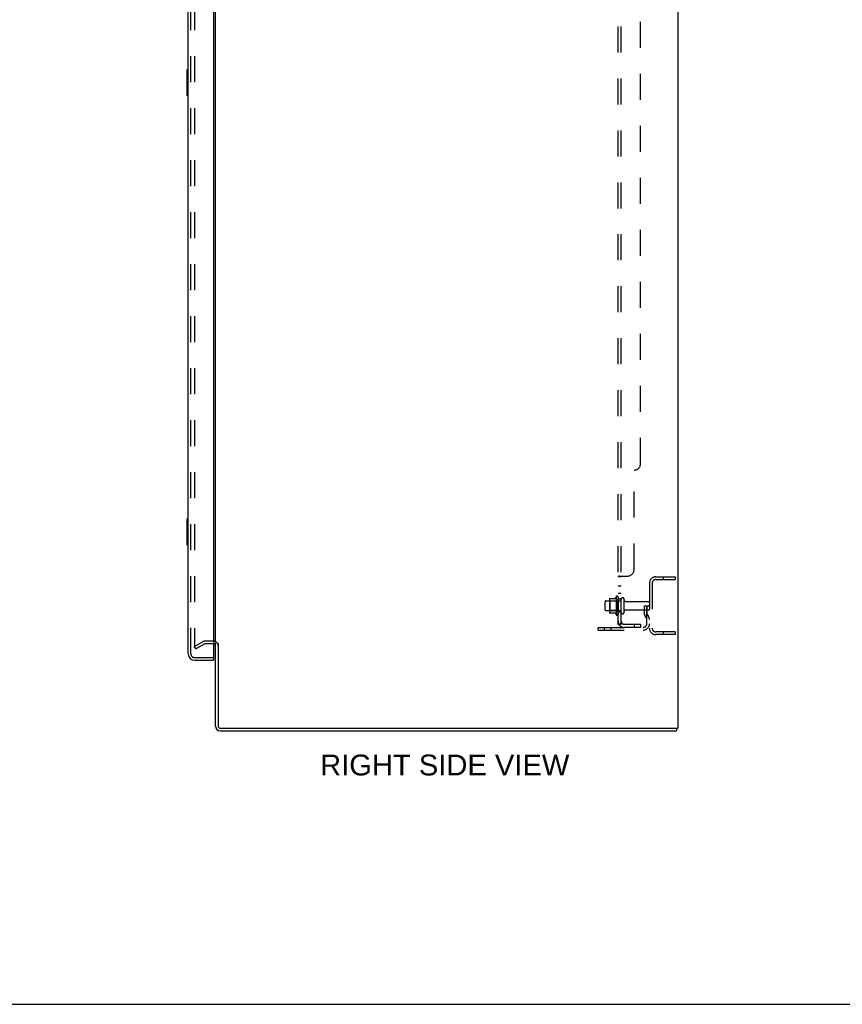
# Model space of a CAD drawing. Header units: inches. Extents: x 0 to 184, y 0 to 119.
# Tile 92 of 101: x 101 to 133, y 0 to 38. Entities that reach past the tile are written whole.
import ezdxf

# ---------------------------------------------------------------- set-up
doc = ezdxf.new("R2010")
doc.units = ezdxf.units.IN
doc.header["$LTSCALE"] = 10.121375
doc.header["$MEASUREMENT"] = 0
doc.linetypes.add('HIDDEN', pattern=[0.2, 0.1, -0.1])
doc.layers.get('0').update_dxf_attribs({"linetype": 'CONTINUOUS'})
for name, color, linetype in [('DEFAULT_2', 8, 'HIDDEN'), ('DIMENSIONS', 7, 'CONTINUOUS'), ('DOOR_ASSEMBLY', 7, 'CONTINUOUS'), ('SUBPANEL', 7, 'CONTINUOUS')]:
    doc.layers.add(name, color=color, linetype=linetype)
doc.styles.get("Standard").update_dxf_attribs({"font": 'arial.ttf'})

msp = doc.modelspace()

# ---------------------------------------------------------------- linework, layer by layer
at = {"color": 3, "linetype": 'Continuous'}
for p, q in [((126.136, 78.542), (126.136, 10.75)), ((108.136, 14.094), (108.136, 75.198)), ((108.136, 10.835), (108.136, 14.062)), ((108.24, 14.063), (108.24, 10.84)), ((108.33, 10.75), (126.136, 10.75)), ((108.325, 10.646), (126.084, 10.646))]:
    msp.add_line(p, q, dxfattribs=at)
at = {"color": 7, "linetype": 'Continuous'}
for p, q in [((126.084, 10.75), (126.084, 10.646)), ((0, 0), (184.025, 0))]:
    msp.add_line(p, q, dxfattribs=at)
at = {"color": 3, "linetype": 'Continuous'}
for centre, radius, start, end in [((108.051, 13.957), 0.085, 0, 85.9503), ((108.325, 10.835), 0.189, 180, 270), ((108.33, 10.84), 0.09, 180, 270)]:
    msp.add_arc(centre, radius, start, end, dxfattribs=at)
at = {"color": 7, "linetype": 'Continuous'}
msp.add_arc((108.325, 10.835), 0.085, 180, 270, dxfattribs=at)
at = {"layer": 'DEFAULT_2', "color": 8, "linetype": 'HIDDEN'}
for p, q in [((107.323, 75.38), (107.323, 13.911)), ((125.278, 16.646), (126.032, 16.646)), ((125.278, 16.542), (126.032, 16.542)), ((125.562, 16.646), (125.562, 16.542)), ((126.032, 16.646), (126.032, 16.542)), ((125.032, 16.399), (125.032, 14.642)), ((125.136, 16.399), (125.136, 14.642)), ((123.471, 15.776), (123.471, 15.265)), ((123.491, 15.704), (123.471, 15.724)), ((123.482, 15.798), (123.709, 15.798)), ((123.737, 15.876), (123.737, 15.165)), ((123.787, 15.704), (123.807, 15.724)), ((123.807, 15.855), (123.807, 15.186)), ((123.932, 15.263), (123.932, 15.778)), ((124.042, 15.263), (124.042, 15.778)), ((123.307, 15.363), (123.307, 15.678)), ((123.337, 15.708), (123.932, 15.708)), ((123.491, 15.337), (123.471, 15.317)), ((123.787, 15.704), (123.491, 15.704)), ((123.491, 15.704), (123.491, 15.337)), ((123.787, 15.337), (123.491, 15.337)), ((123.787, 15.704), (123.787, 15.337)), ((123.787, 15.337), (123.807, 15.317)), ((124.104, 15.686), (125.002, 15.686)), ((124.104, 15.356), (125.002, 15.356)), ((124.838, 15.521), (124.928, 15.521)), ((124.838, 15.18), (124.838, 15.521)), ((124.942, 15.346), (124.838, 15.346)), ((124.928, 15.521), (125.032, 15.521)), ((124.928, 14.819), (124.928, 15.521)), ((124.942, 15.18), (124.942, 15.521)), ((125.032, 15.521), (124.993, 15.521)), ((123.337, 15.333), (123.932, 15.333)), ((123.482, 15.243), (123.709, 15.243)), ((124.859, 15.113), (124.908, 15.046)), ((124.944, 15.174), (124.993, 15.106)), ((123.032, 14.677), (124.785, 14.677)), ((123.032, 14.573), (123.032, 14.677)), ((123.032, 14.573), (124.785, 14.573)), ((123.279, 14.573), (123.279, 14.677)), ((123.535, 14.573), (123.535, 14.677)), ((126.032, 14.5), (125.278, 14.5)), ((126.032, 14.396), (125.278, 14.396)), ((125.562, 14.5), (125.562, 14.396)), ((126.032, 14.5), (126.032, 14.396)), ((107.323, 13.931), (107.663, 14.127)), ((107.375, 13.841), (107.323, 13.931)), ((107.375, 13.841), (107.715, 14.037)), ((108.051, 14.146), (107.732, 14.146)), ((108.051, 14.042), (107.732, 14.042))]:
    msp.add_line(p, q, dxfattribs=at)
for points in [[(107.323, 13.911), (107.324, 13.909), (107.324, 13.907), (107.324, 13.905)], [(107.341, 13.891), (107.339, 13.891), (107.337, 13.892), (107.335, 13.892), (107.333, 13.893), (107.332, 13.894), (107.33, 13.895), (107.329, 13.897), (107.327, 13.899), (107.326, 13.9), (107.325, 13.902), (107.324, 13.905)], [(107.349, 13.893), (107.347, 13.892), (107.345, 13.892), (107.343, 13.891), (107.341, 13.891), (107.341, 13.891)]]:
    msp.add_lwpolyline(points, dxfattribs=at)
for centre, radius, start, end in [((125.278, 16.399), 0.246, 90, 180), ((125.278, 16.399), 0.142, 90, 180), ((123.612, 15.776), 0.141, 174.7919, 180), ((123.482, 15.788), 0.01, 90, 174.8062), ((123.69, 15.808), 0.01, 270, 336.0321), ((124.337, 15.521), 0.698, 149.3369, 156.0321), ((123.769, 15.855), 0.0384, 0, 145.5503), ((123.987, 15.778), 0.055, 360, 180), ((124.104, 15.748), 0.0625, 180, 270), ((123.337, 15.678), 0.03, 90, 180), ((123.337, 15.363), 0.03, 180, 270), ((124.104, 15.293), 0.0625, 90, 180), ((125.002, 15.656), 0.03, 360, 90), ((125.002, 15.386), 0.03, 270, 0), ((123.612, 15.265), 0.141, 180, 185.2081), ((123.482, 15.253), 0.01, 185.1938, 270), ((123.69, 15.233), 0.01, 23.9679, 90), ((124.337, 15.521), 0.698, 203.9679, 210.6631), ((123.769, 15.186), 0.0384, 214.4497, 360), ((123.987, 15.263), 0.055, 180, 0), ((124.952, 15.18), 0.114, 180, 215.7539), ((124.824, 14.985), 0.104, 0, 35.7539), ((124.952, 15.18), 0.01, 180, 215.7539), ((124.824, 14.985), 0.208, 0, 35.7539), ((124.785, 14.819), 0.246, 270, 360), ((124.785, 14.819), 0.142, 270, 360), ((125.278, 14.642), 0.246, 180, 270), ((125.278, 14.642), 0.142, 180, 270), ((107.732, 14.009), 0.137, 90, 120), ((107.732, 14.009), 0.033, 90, 120), ((108.051, 13.957), 0.189, 0, 90)]:
    msp.add_arc(centre, radius, start, end, dxfattribs=at)
at = {"layer": 'DOOR_ASSEMBLY', "color": 3, "linetype": 'Continuous'}
for p, q in [((107.078, 13.642), (107.078, 75.649)), ((108.057, 75.772), (108.057, 13.52)), ((107.324, 13.396), (108.057, 13.396))]:
    msp.add_line(p, q, dxfattribs=at)
at = {"layer": 'DOOR_ASSEMBLY', "color": 8, "linetype": 'HIDDEN'}
for p, q in [((107.182, 13.642), (107.182, 75.649)), ((107.324, 13.5), (108.037, 13.5))]:
    msp.add_line(p, q, dxfattribs=at)
at = {"layer": 'DOOR_ASSEMBLY', "color": 7, "linetype": 'Continuous'}
for p, q in [((107.018, 36.381), (107.018, 35.411)), ((107.078, 36.396), (107.033, 36.396)), ((107.065, 36.296), (107.065, 35.496)), ((107.033, 35.396), (107.078, 35.396)), ((107.018, 18.881), (107.018, 17.911)), ((107.078, 18.896), (107.033, 18.896)), ((107.065, 18.796), (107.065, 17.996)), ((107.033, 17.896), (107.078, 17.896)), ((108.037, 13.5), (108.057, 13.5)), ((108.057, 13.5), (108.057, 13.396))]:
    msp.add_line(p, q, dxfattribs=at)
for points in [[(107.063, 36.332), (107.063, 36.326), (107.064, 36.32), (107.064, 36.314), (107.064, 36.308), (107.065, 36.302), (107.065, 36.296)], [(107.065, 35.496), (107.065, 35.489), (107.064, 35.483), (107.064, 35.477), (107.064, 35.471), (107.063, 35.465), (107.063, 35.459)], [(107.063, 18.832), (107.063, 18.826), (107.064, 18.82), (107.064, 18.814), (107.064, 18.808), (107.065, 18.802), (107.065, 18.796)], [(107.065, 17.996), (107.065, 17.989), (107.064, 17.983), (107.064, 17.977), (107.064, 17.971), (107.063, 17.965), (107.063, 17.959)]]:
    msp.add_lwpolyline(points, dxfattribs=at)
for centre, radius, start, end in [((107.033, 36.381), 0.015, 90, 180), ((107.063, 36.381), 0.015, 0, 90), ((107.033, 35.411), 0.015, 180, 270), ((107.063, 35.411), 0.015, 270, 360), ((107.033, 18.881), 0.015, 90, 180), ((107.063, 18.881), 0.015, 0, 90), ((107.033, 17.911), 0.015, 180, 270), ((107.063, 17.911), 0.015, 270, 360), ((107.242, 13.786), 0.26, 270, 272.6118)]:
    msp.add_arc(centre, radius, start, end, dxfattribs=at)
at = {"layer": 'DOOR_ASSEMBLY', "color": 3, "linetype": 'Continuous'}
for centre, radius, start, end in [((107.324, 13.642), 0.246, 180, 270), ((108.037, 13.52), 0.02, 270, 360)]:
    msp.add_arc(centre, radius, start, end, dxfattribs=at)
at = {"layer": 'DOOR_ASSEMBLY', "color": 8, "linetype": 'HIDDEN'}
msp.add_arc((107.324, 13.642), 0.142, 180, 270, dxfattribs=at)
at = {"layer": 'SUBPANEL', "color": 8, "linetype": 'HIDDEN'}
for p, q in [((123.807, 14.802), (123.807, 74.489)), ((123.932, 14.802), (123.932, 74.489)), ((124.682, 21.052), (124.682, 68.239)), ((124.432, 16.927), (124.432, 20.802)), ((123.932, 16.642), (123.807, 16.642)), ((123.861, 16.677), (123.859, 16.675)), ((123.861, 16.677), (124.182, 16.677)), ((123.932, 16.28), (123.807, 16.28)), ((123.932, 15.999), (123.807, 15.999)), ((123.932, 15.771), (123.807, 15.771)), ((123.932, 15.271), (123.807, 15.271)), ((123.932, 14.802), (123.807, 14.802)), ((123.861, 14.763), (123.957, 14.843)), ((124.044, 14.802), (124.682, 14.802)), ((124.682, 14.677), (124.044, 14.677)), ((124.432, 14.802), (124.432, 14.677)), ((124.682, 14.802), (124.682, 14.677))]:
    msp.add_line(p, q, dxfattribs=at)
for points in [[(123.826, 16.66), (123.823, 16.658), (123.82, 16.657), (123.817, 16.655), (123.815, 16.653), (123.812, 16.651), (123.81, 16.65), (123.809, 16.648), (123.808, 16.646), (123.807, 16.644), (123.807, 16.643), (123.807, 16.642)], [(123.807, 16.644), (123.807, 16.643), (123.807, 16.642)], [(123.82, 16.657), (123.817, 16.655), (123.815, 16.653), (123.812, 16.651), (123.81, 16.65), (123.809, 16.648), (123.808, 16.646)], [(123.833, 16.663), (123.83, 16.661), (123.826, 16.66)], [(123.861, 16.677), (123.859, 16.675), (123.857, 16.674), (123.854, 16.672), (123.851, 16.671), (123.847, 16.669), (123.844, 16.667), (123.84, 16.666), (123.833, 16.663)], [(123.857, 16.674), (123.854, 16.672), (123.851, 16.671)], [(123.946, 16.657), (123.943, 16.654), (123.941, 16.653), (123.939, 16.652), (123.937, 16.65), (123.935, 16.649), (123.934, 16.647), (123.933, 16.646), (123.932, 16.644), (123.932, 16.643), (123.932, 16.642)], [(123.941, 16.653), (123.939, 16.652), (123.937, 16.65), (123.935, 16.649), (123.934, 16.647), (123.933, 16.646), (123.932, 16.644), (123.932, 16.643), (123.932, 16.642)], [(123.957, 16.677), (123.958, 16.675), (123.958, 16.673), (123.958, 16.672), (123.958, 16.67), (123.957, 16.669), (123.957, 16.667), (123.956, 16.666), (123.955, 16.664), (123.953, 16.663), (123.952, 16.661), (123.95, 16.66), (123.948, 16.658), (123.946, 16.657)], [(123.957, 16.669), (123.957, 16.667), (123.956, 16.666), (123.955, 16.664), (123.953, 16.663), (123.952, 16.661), (123.95, 16.66), (123.948, 16.658)], [(123.957, 16.677), (123.958, 16.675), (123.958, 16.673), (123.958, 16.672), (123.958, 16.67)], [(123.837, 14.779), (123.83, 14.782), (123.826, 14.783), (123.823, 14.785), (123.82, 14.786), (123.817, 14.788), (123.815, 14.79), (123.812, 14.792), (123.81, 14.793), (123.809, 14.795), (123.808, 14.797), (123.807, 14.799), (123.807, 14.8), (123.807, 14.802)], [(123.861, 14.763), (123.859, 14.766), (123.857, 14.768), (123.854, 14.77), (123.851, 14.772), (123.847, 14.773), (123.844, 14.775), (123.84, 14.777), (123.837, 14.779)], [(123.873, 14.802), (123.872, 14.802), (123.872, 14.802), (123.872, 14.802), (123.872, 14.802), (123.873, 14.802), (123.873, 14.802), (123.873, 14.802), (123.874, 14.802), (123.874, 14.802), (123.875, 14.802), (123.875, 14.802)], [(123.936, 14.825), (123.936, 14.825), (123.936, 14.825), (123.936, 14.825), (123.935, 14.825), (123.935, 14.824), (123.935, 14.824), (123.934, 14.824), (123.934, 14.823), (123.933, 14.823), (123.933, 14.823), (123.932, 14.823), (123.932, 14.822), (123.931, 14.822), (123.93, 14.822), (123.93, 14.821), (123.929, 14.821), (123.929, 14.821), (123.928, 14.82), (123.927, 14.82), (123.927, 14.82), (123.926, 14.819), (123.925, 14.819), (123.925, 14.819), (123.924, 14.818), (123.923, 14.818), (123.922, 14.817), (123.922, 14.817), (123.921, 14.817), (123.92, 14.816), (123.919, 14.816), (123.919, 14.816), (123.918, 14.815), (123.917, 14.815), (123.916, 14.815), (123.915, 14.814), (123.914, 14.814), (123.914, 14.814), (123.913, 14.813), (123.912, 14.813), (123.911, 14.813), (123.91, 14.812), (123.909, 14.812), (123.908, 14.811), (123.907, 14.811), (123.906, 14.811), (123.905, 14.81), (123.904, 14.81), (123.903, 14.81), (123.902, 14.809), (123.901, 14.809), (123.9, 14.809), (123.899, 14.808), (123.898, 14.808), (123.897, 14.807), (123.896, 14.807), (123.895, 14.807), (123.894, 14.806), (123.892, 14.806), (123.891, 14.806), (123.89, 14.806), (123.889, 14.805), (123.888, 14.805), (123.887, 14.805), (123.886, 14.805), (123.885, 14.804), (123.884, 14.804), (123.883, 14.804), (123.883, 14.804), (123.882, 14.803), (123.881, 14.803), (123.88, 14.803), (123.879, 14.803), (123.878, 14.803), (123.877, 14.803), (123.876, 14.802), (123.876, 14.802), (123.875, 14.802), (123.874, 14.802), (123.873, 14.802), (123.873, 14.802), (123.873, 14.802), (123.873, 14.802)], [(123.95, 14.829), (123.946, 14.825), (123.945, 14.823), (123.943, 14.821), (123.941, 14.819), (123.939, 14.817), (123.937, 14.814), (123.935, 14.812), (123.934, 14.81), (123.933, 14.807), (123.932, 14.805), (123.932, 14.804), (123.932, 14.802)], [(123.932, 14.822), (123.933, 14.822), (123.933, 14.823), (123.934, 14.823), (123.934, 14.823), (123.934, 14.824), (123.935, 14.824), (123.935, 14.824), (123.936, 14.825), (123.936, 14.825), (123.936, 14.825), (123.936, 14.825), (123.936, 14.825)], [(123.957, 14.843), (123.958, 14.842), (123.958, 14.841), (123.958, 14.84), (123.958, 14.84), (123.957, 14.838), (123.957, 14.837), (123.956, 14.836), (123.955, 14.834), (123.953, 14.833), (123.952, 14.831), (123.95, 14.829)]]:
    msp.add_lwpolyline(points, dxfattribs=at)
for centre, radius, start, end in [((124.432, 21.052), 0.25, 270, 360), ((124.182, 16.927), 0.25, 270, 360), ((124.044, 14.914), 0.237, 180, 270), ((124.044, 14.914), 0.112, 180, 270)]:
    msp.add_arc(centre, radius, start, end, dxfattribs=at)

# ---------------------------------------------------------------- texts
at = {"layer": 'DIMENSIONS', "color": 2, "linetype": 'Continuous', "insert": (117.062, 9.725), "char_height": 0.81188, "width": 9.68214, "attachment_point": 2, "line_spacing_factor": 0.9}
msp.add_mtext('RIGHT SIDE VIEW', dxfattribs=at)

doc.saveas('drawing.dxf')
